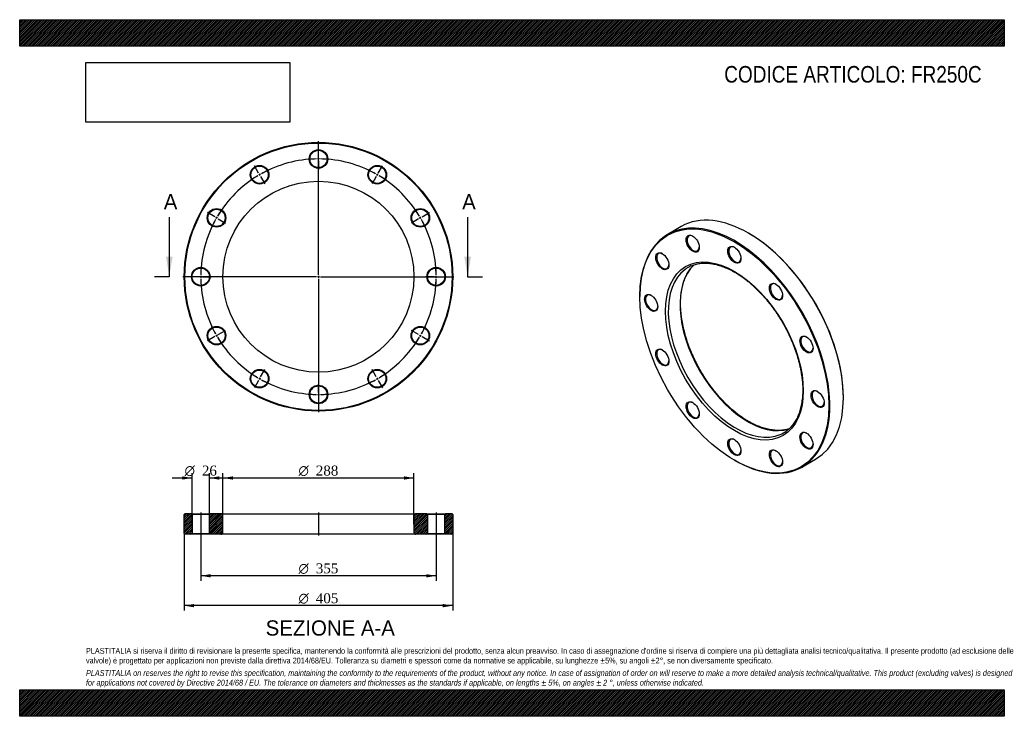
# Model space of a CAD drawing. Header units: millimetres. Extents: x 0 to 1485, y 0 to 1050.
import ezdxf
from ezdxf.enums import TextEntityAlignment as Align
from ezdxf.lldxf.tags import DXFTag

# ---------------------------------------------------------------- set-up
doc = ezdxf.new("R2010")
doc.units = ezdxf.units.MM
doc.header["$LTSCALE"] = 5
for name, color, linetype in [('Default', 7, 'Continuous'), ('DV2_Default', 7, 'Continuous'), ('DV3_Default', 7, 'Continuous'), ('FR250C', 7, 'Continuous')]:
    doc.layers.add(name, color=color, linetype=linetype)
doc.styles.add('SEACAD_Solid_Edge_ANSI', font='seans.ttf')
doc.styles.add('SEACAD_Solid_Edge_ANSI1_Symbols', font='semeca1.ttf')
doc.styles.add('SEACAD_Times_New_Roman', font='times.ttf')
tags = doc.linetypes.add('CENTER2', pattern=[28.575, 19.05, -3.175, 3.175, -3.175]).pattern_tags.tags
tags[10:11] = [DXFTag(74, 4), DXFTag(75, 0), DXFTag(340, '0'), DXFTag(46, 0.0), DXFTag(50, 0.0), DXFTag(44, 0.0), DXFTag(45, 0.0)]
tags[8:9] = [DXFTag(74, 4), DXFTag(75, 0), DXFTag(340, '0'), DXFTag(46, 0.0), DXFTag(50, 0.0), DXFTag(44, 0.0), DXFTag(45, 0.0)]
tags[6:7] = [DXFTag(74, 4), DXFTag(75, 0), DXFTag(340, '0'), DXFTag(46, 0.0), DXFTag(50, 0.0), DXFTag(44, 0.0), DXFTag(45, 0.0)]
tags[4:5] = [DXFTag(74, 4), DXFTag(75, 0), DXFTag(340, '0'), DXFTag(46, 0.0), DXFTag(50, 0.0), DXFTag(44, 0.0), DXFTag(45, 0.0)]
tags = doc.linetypes.add('HIDDEN2', pattern=[4.7625, 3.175, -1.5875]).pattern_tags.tags
tags[6:7] = [DXFTag(74, 4), DXFTag(75, 0), DXFTag(340, '0'), DXFTag(46, 0.0), DXFTag(50, 0.0), DXFTag(44, 0.0), DXFTag(45, 0.0)]
tags[4:5] = [DXFTag(74, 4), DXFTag(75, 0), DXFTag(340, '0'), DXFTag(46, 0.0), DXFTag(50, 0.0), DXFTag(44, 0.0), DXFTag(45, 0.0)]
picture_1 = doc.add_image_def('image1.jpg', size_in_pixel=(4302, 1260))

# ---------------------------------------------------------------- blocks, each defined once
blk = doc.blocks.new('SE')
at = {"layer": 'FR250C', "color": 7, "linetype": 'Continuous'}
for p, q in [((997.8, 738.3), (977.3, 726.4)), ((1099.8, 727.8), (1099.1, 728.2)), ((935.4, 633.7), (935.4, 632.9)), ((1242.3, 480.2), (1242.3, 481)), ((1077.9, 386.1), (1078.6, 385.7)), ((1179.8, 375.7), (1200.3, 387.5))]:
    blk.add_line(p, q, dxfattribs=at)
for centre, major_axis, start_param, end_param in [((1099.1, 562.9), (-101.3, 175.4), 3.141593, 6.283185), ((1078.6, 551.1), (101.3, -175.4), 0, 3.926991), ((1099.8, 563.3), (100.8, -174.5), 0.785398, 2.356194), ((1015.8, 712.8), (-6.5, 11.3), 0, 3.889233), ((1015.8, 712.8), (-6.5, 11.3), 5.535545, 6.283185), ((969.9, 686.3), (-6.5, 11.3), 5.535545, 6.283185), ((1078.6, 696), (-6.5, 11.3), 0, 3.889233), ((1078.6, 696), (-6.5, 11.3), 5.535545, 6.283185), ((969.9, 686.3), (-6.5, 11.3), 0, 3.889233), ((1080, 551.9), (-72, 124.7), 0.065482, 3.074245), ((1097.7, 562.1), (72, -124.7), 3.265529, 6.160764), ((1080, 551.9), (-72, 124.7), 0, 0.065482), ((1080, 551.9), (-72, 124.7), 6.224562, 6.283185), ((1141.3, 640.3), (-6.5, 11.3), 0, 3.889233), ((1141.3, 640.3), (-6.5, 11.3), 5.535545, 6.283185), ((953.1, 623.5), (-6.5, 11.3), 0, 3.889233), ((953.1, 623.5), (-6.5, 11.3), 5.535545, 6.283185), ((1187.3, 560.8), (-6.5, 11.3), 0, 3.889233), ((1187.3, 560.8), (-6.5, 11.3), 5.535545, 6.283185), ((969.9, 541.3), (-6.5, 11.3), 0, 3.889233), ((969.9, 541.3), (-6.5, 11.3), 5.535545, 6.283185), ((1204.1, 478.6), (-6.5, 11.3), 5.535545, 6.283185), ((1204.1, 478.6), (-6.5, 11.3), 0, 3.889233), ((1015.8, 461.8), (-6.5, 11.3), 0, 3.889233), ((1015.8, 461.8), (-6.5, 11.3), 5.535545, 6.283185), ((1078.6, 406.1), (-6.5, 11.3), 0, 3.889233), ((1078.6, 406.1), (-6.5, 11.3), 5.535545, 6.283185), ((1080, 551.9), (-72, 124.7), 3.074245, 3.202069), ((1187.3, 415.8), (-6.5, 11.3), 0, 3.889233), ((1187.3, 415.8), (-6.5, 11.3), 5.535545, 6.283185), ((1141.3, 389.3), (-6.5, 11.3), 5.535545, 6.283185), ((1141.3, 389.3), (-6.5, 11.3), 0, 3.889233), ((1078.6, 551.1), (101.3, -175.4), 5.497787, 6.283185)]:
    blk.add_ellipse(centre, major_axis=major_axis, ratio=0.57735, start_param=start_param, end_param=end_param, dxfattribs=at)
for centre, major_axis in [((1077.9, 550.6), (-100.8, 174.5)), ((1015.1, 712.4), (7, -12.1)), ((969.2, 685.9), (7, -12.1)), ((1077.9, 550.6), (73.5, -127.3)), ((1077.9, 695.6), (7, -12.1)), ((1140.6, 639.9), (7, -12.1)), ((952.4, 623.1), (7, -12.1)), ((1186.6, 560.4), (7, -12.1)), ((969.2, 540.9), (7, -12.1)), ((1203.4, 478.2), (7, -12.1)), ((1015.1, 461.4), (7, -12.1)), ((1077.9, 405.7), (7, -12.1)), ((1186.6, 415.4), (7, -12.1)), ((1140.6, 388.9), (7, -12.1))]:
    blk.add_ellipse(centre, major_axis=major_axis, ratio=0.57735, dxfattribs=at)
for points, knots in [([(1099.2, 444.6), (1098.4, 445.1), (1096.3, 446.3), (1092.7, 448.6), (1088.4, 451.5), (1084.2, 454.6), (1080, 457.8), (1075.8, 461.3), (1071.6, 464.9), (1067.5, 468.7), (1063.5, 472.7), (1059.5, 476.8), (1055.6, 481.1), (1051.7, 485.5), (1047.9, 490.1), (1044.3, 494.8), (1040.7, 499.6), (1037.2, 504.6), (1033.8, 509.6), (1030.6, 514.7), (1027.4, 519.9), (1024.4, 525.2), (1021.6, 530.6), (1018.8, 536), (1016.2, 541.5), (1013.8, 547), (1011.5, 552.5), (1009.3, 558), (1007.3, 563.6), (1005.5, 569.1), (1003.9, 574.7), (1002.4, 580.2), (1001, 585.7), (999.9, 591.1), (998.9, 596.5), (998.1, 601.8), (997.5, 607), (997.1, 612.2), (996.8, 617.3), (996.7, 622.2), (996.8, 627.1), (997.1, 631.8), (997.5, 636.4), (998.1, 640.9), (998.9, 645.3), (999.9, 649.5), (1001.1, 653.5), (1002.4, 657.4), (1003.8, 661.1), (1005.5, 664.6), (1007.3, 667.9), (1009.2, 671.1), (1011.3, 674), (1013.6, 676.8), (1015.6, 679), (1016.9, 680.3), (1017.4, 680.7)], [0, 0, 0, 0, 0.0095938, 0.0278594, 0.046129, 0.0644017, 0.0826781, 0.1009583, 0.1192426, 0.1375308, 0.155823, 0.1741189, 0.1924182, 0.2107207, 0.2290261, 0.247334, 0.2656441, 0.2839559, 0.3022692, 0.3205835, 0.3388985, 0.3572138, 0.3755289, 0.3938434, 0.412157, 0.4304691, 0.4487794, 0.4670876, 0.4853933, 0.5036961, 0.5219956, 0.5402915, 0.5585835, 0.5768713, 0.5951547, 0.6134334, 0.6317076, 0.649977, 0.6682421, 0.6865031, 0.7047607, 0.7230159, 0.74127, 0.7595241, 0.7777805, 0.7960419, 0.8143116, 0.832594, 0.850894, 0.8692173, 0.8875701, 0.9059589, 0.9243899, 0.9428683, 0.9613974, 0.9717414, 0.9717414, 0.9717414, 0.9717414]), ([(1012.2, 678.7), (1012.3, 678.8), (1013.4, 679.3), (1015.7, 680.2), (1019, 681.2), (1022.5, 682), (1026, 682.6), (1029.7, 683), (1033.4, 683.1), (1037.2, 683), (1041.1, 682.7), (1045, 682.1), (1049, 681.3), (1053.1, 680.3), (1057.2, 679), (1061.4, 677.5), (1065.6, 675.8), (1069.8, 673.9), (1074.1, 671.8), (1078.3, 669.4), (1082.6, 666.9), (1086.8, 664.1), (1091.1, 661.2), (1095.3, 658), (1099.5, 654.7), (1103.7, 651.1), (1107.8, 647.4), (1111.9, 643.5), (1115.9, 639.5), (1119.9, 635.3), (1123.8, 630.9), (1127.6, 626.5), (1131.3, 621.8), (1135, 617.1), (1138.5, 612.2), (1141.9, 607.2), (1145.3, 602.1), (1148.5, 597), (1151.6, 591.7), (1154.5, 586.4), (1157.3, 581), (1160, 575.6), (1162.5, 570.1), (1164.9, 564.6), (1167.2, 559.1), (1169.2, 553.5), (1171.2, 548), (1172.9, 542.4), (1174.5, 536.9), (1175.9, 531.4), (1177.2, 525.9), (1178.2, 520.5), (1179.1, 515.2), (1179.9, 509.9), (1180.4, 504.7), (1180.8, 499.6), (1181, 494.5), (1181, 489.6), (1180.8, 484.8), (1180.4, 480.1), (1179.9, 475.5), (1179.2, 471.1), (1178.3, 466.9), (1177.3, 462.7), (1176.1, 458.8), (1174.7, 455), (1173.2, 451.3), (1171.5, 447.9), (1169.6, 444.6), (1167.6, 441.6), (1165.4, 438.7), (1163.1, 436), (1160.6, 433.5), (1158.2, 431.4), (1156.8, 430.3), (1156, 429.8)], [0, 0, 0, 0, 0.001456, 0.015655, 0.029835, 0.043987, 0.058104, 0.072183, 0.086225, 0.100231, 0.114205, 0.128152, 0.142077, 0.155983, 0.169876, 0.183759, 0.197635, 0.211506, 0.225376, 0.239245, 0.253115, 0.266985, 0.280858, 0.294734, 0.308612, 0.322493, 0.336378, 0.350265, 0.364155, 0.378048, 0.391944, 0.405842, 0.419742, 0.433643, 0.447547, 0.461451, 0.475357, 0.489263, 0.503169, 0.517076, 0.530982, 0.544888, 0.558793, 0.572696, 0.586598, 0.600499, 0.614397, 0.628293, 0.642187, 0.656077, 0.669965, 0.683849, 0.69773, 0.711607, 0.725481, 0.739351, 0.753219, 0.767083, 0.780945, 0.794805, 0.808665, 0.822526, 0.836389, 0.850257, 0.864133, 0.87802, 0.891922, 0.905843, 0.91979, 0.933765, 0.947775, 0.961822, 0.975907, 0.990031, 1, 1, 1, 1]), ([(1160.3, 433.2), (1159.2, 432.9), (1157.1, 432.3), (1153.7, 431.6), (1150.1, 431.1), (1146.4, 430.9), (1142.7, 430.9), (1138.8, 431.1), (1134.9, 431.5), (1130.9, 432.2), (1126.9, 433.1), (1122.8, 434.2), (1118.7, 435.5), (1114.5, 437.1), (1110.3, 438.9), (1106.1, 440.9), (1102.3, 442.9), (1100.1, 444.1), (1099.2, 444.6)], [0.0927152, 0.0927152, 0.0927152, 0.0927152, 0.1469547, 0.2060971, 0.2650872, 0.3239179, 0.3825936, 0.4411266, 0.4995342, 0.5578361, 0.6160524, 0.6742016, 0.7323007, 0.7903642, 0.8484041, 0.9064305, 0.964451, 1, 1, 1, 1])]:
    blk.add_open_spline(points, degree=3, knots=knots, dxfattribs=at)
blk = doc.blocks.new('SE1')
at = {"layer": 'Default', "color": 7, "linetype": 'CENTER2'}
for start, end in [(90.9684, 119.0316), (60.9684, 89.0316), (120.9684, 149.0316), (30.9684, 59.0316), (150.9684, 179.0316), (0.9684, 29.0316), (180.9684, 209.0316), (330.9684, 359.0316), (210.9684, 239.0316), (300.9684, 329.0316), (240.9684, 269.0316), (270.9684, 299.0316)]:
    blk.add_arc((450.6, 662.6), 177.5, start, end, dxfattribs=at)
at = {"layer": 'DV2_Default', "color": 7, "linetype": 'CENTER2'}
for p, q in [((450.6, 665.6), (450.6, 866.8)), ((450.6, 843.1), (450.6, 855.8)), ((360.3, 818.9), (354, 829.9)), ((540.8, 818.9), (547.2, 829.9)), ((294.3, 752.8), (283.2, 759.2)), ((606.9, 752.8), (617.9, 759.2)), ((447.6, 662.6), (246.3, 662.6)), ((270.1, 662.6), (257.3, 662.6)), ((452.1, 662.6), (449.1, 662.6)), ((450.6, 664.1), (450.6, 661.1)), ((450.6, 659.6), (450.6, 458.3)), ((453.6, 662.6), (654.8, 662.6)), ((631.1, 662.6), (642.8, 662.6)), ((631.1, 662.6), (643.8, 662.6)), ((294.3, 572.3), (283.2, 566)), ((606.9, 572.3), (617.9, 566)), ((360.3, 506.3), (354, 495.2)), ((540.8, 506.3), (547.2, 495.2)), ((450.6, 482.1), (450.6, 469.3))]:
    blk.add_line(p, q, dxfattribs=at)
at = {"layer": 'DV2_Default', "color": 7, "linetype": 'HIDDEN2'}
for p, q in [((450.6, 838.6), (450.6, 841.6)), ((450.6, 837.1), (450.6, 824.3)), ((362.6, 815), (361.1, 817.6)), ((538.6, 815), (540.1, 817.6)), ((363.3, 813.7), (369.7, 802.7)), ((537.8, 813.7), (531.5, 802.7)), ((298.2, 750.6), (295.6, 752.1)), ((299.5, 749.8), (310.5, 743.5)), ((601.7, 749.8), (590.7, 743.5)), ((603, 750.6), (605.6, 752.1)), ((274.6, 662.6), (271.6, 662.6)), ((276.1, 662.6), (288.8, 662.6)), ((625.1, 662.6), (612.3, 662.6)), ((625.1, 662.6), (613.3, 662.6)), ((626.6, 662.6), (629.6, 662.6)), ((626.6, 662.6), (629.6, 662.6)), ((299.5, 575.3), (310.5, 581.7)), ((601.7, 575.3), (590.7, 581.7)), ((298.2, 574.6), (295.6, 573.1)), ((603, 574.6), (605.6, 573.1)), ((363.3, 511.5), (369.7, 522.5)), ((537.8, 511.5), (531.5, 522.5)), ((362.6, 510.2), (361.1, 507.6)), ((538.6, 510.2), (540.1, 507.6)), ((450.6, 488.1), (450.6, 500.8)), ((450.6, 486.6), (450.6, 483.6))]:
    blk.add_line(p, q, dxfattribs=at)
at = {"layer": 'DV2_Default', "color": 7, "linetype": 'CENTER2'}
for start, end in [(90.9684, 95.084), (89.5158, 90.4842), (84.916, 89.0316), (119.5158, 120.4842), (114.916, 119.0316), (60.9684, 65.084), (59.5158, 60.4842), (120.9684, 125.084), (54.916, 59.0316), (144.916, 149.0316), (30.9684, 35.084), (150.9684, 155.084), (149.5158, 150.4842), (29.5158, 30.4842), (24.916, 29.0316), (174.916, 179.0316), (0.9684, 5.084), (0.9684, 4.7612), (179.5158, 180.4842), (180.9684, 185.084), (354.916, 359.0316), (355.2388, 359.0316), (359.5158, 0.4842), (359.5158, 0.4842), (204.916, 209.0316), (330.9684, 335.084), (209.5158, 210.4842), (210.9684, 215.084), (324.916, 329.0316), (329.5158, 330.4842), (234.916, 239.0316), (239.5158, 240.4842), (240.9684, 245.084), (294.916, 299.0316), (299.5158, 300.4842), (300.9684, 305.084), (264.916, 269.0316), (269.5158, 270.4842), (270.9684, 275.084)]:
    blk.add_arc((450.6, 662.6), 177.5, start, end, dxfattribs=at)
at = {"layer": 'FR250C', "color": 7, "linetype": 'Continuous'}
for centre, radius in [((450.6, 662.6), 202.5), ((450.6, 662.6), 201.5), ((450.6, 840.1), 14), ((450.6, 840.1), 13), ((361.8, 816.3), 14), ((361.8, 816.3), 13), ((539.3, 816.3), 14), ((539.3, 816.3), 13), ((450.6, 662.6), 144), ((296.9, 751.3), 14), ((296.9, 751.3), 13), ((604.3, 751.3), 14), ((604.3, 751.3), 13), ((273.1, 662.6), 14), ((273.1, 662.6), 13), ((628.1, 662.6), 14), ((628.1, 662.6), 13), ((296.9, 573.8), 14), ((296.9, 573.8), 13), ((604.3, 573.8), 14), ((604.3, 573.8), 13), ((361.8, 508.9), 14), ((361.8, 508.9), 13), ((539.3, 508.9), 14), ((539.3, 508.9), 13), ((450.6, 485.1), 14), ((450.6, 485.1), 13)]:
    blk.add_circle(centre, radius, dxfattribs=at)
blk = doc.blocks.new('SE3')
at = {"color": 7, "linetype": 'Continuous', "style": 'SEACAD_Solid_Edge_ANSI'}
blk.add_text('A', height=23, dxfattribs=at).set_placement((217.3, 787.1), align=Align.TOP_LEFT)
blk = doc.blocks.new('SE4')
at = {"color": 7, "linetype": 'Continuous', "style": 'SEACAD_Solid_Edge_ANSI'}
blk.add_text('A', height=23, dxfattribs=at).set_placement((667.3, 787.1), align=Align.TOP_LEFT)
blk = doc.blocks.new('SEANNOT_GROUP')
at = {"linetype": 'Continuous'}
blk.add_hatch(color=7, dxfattribs=at).paths.add_polyline_path([(220.6, 692.6), (225.6, 662.6), (230.6, 692.6)])
at = {"color": 7, "linetype": 'Continuous'}
blk.add_lwpolyline([(225.6, 752.6), (225.6, 662.6)], dxfattribs=at)
blk = doc.blocks.new('SEANNOT_GROUP1')
at = {"linetype": 'Continuous'}
blk.add_hatch(color=7, dxfattribs=at).paths.add_polyline_path([(670.6, 692.6), (675.6, 662.6), (680.6, 692.6)])
at = {"color": 7, "linetype": 'Continuous'}
blk.add_lwpolyline([(675.6, 752.6), (675.6, 662.6)], dxfattribs=at)
blk = doc.blocks.new('SE2')
at = {"layer": 'Default', "color": 7, "linetype": 'CENTER2'}
for p, q in [((225.6, 662.6), (203.1, 662.6)), ((675.6, 662.6), (698.1, 662.6))]:
    blk.add_line(p, q, dxfattribs=at)
at = {"layer": 'Default'}
for name in ['SE3', 'SE4', 'SEANNOT_GROUP', 'SEANNOT_GROUP1']:
    blk.add_blockref(name, (0, 0), dxfattribs=at)
blk = doc.blocks.new('SE5')
at = {"layer": 'FR250C', "linetype": 'Continuous'}
h = blk.add_hatch(dxfattribs=at)
h.set_pattern_fill('LINE', scale=0.62992, angle=45, style=0)
h.paths.add_polyline_path([(259.1, 305.3), (249.1, 305.3), (248.1, 304.3), (248.1, 275.3), (249.1, 274.3), (259.1, 274.3), (260.1, 275.3), (260.1, 304.3)])
h = blk.add_hatch(dxfattribs=at)
h.set_pattern_fill('LINE', scale=0.62992, angle=45, style=0)
edge = h.paths.add_edge_path()
edge.add_line((287.1, 274.3), (303.6, 274.3))
edge.add_arc((303.6, 277.3), 3, 270, 360)
edge.add_line((306.6, 277.3), (306.6, 302.3))
edge.add_arc((303.6, 302.3), 3, 0, 90)
edge.add_line((303.6, 305.3), (287.1, 305.3))
edge.add_line((287.1, 305.3), (286.1, 304.3))
edge.add_line((286.1, 304.3), (286.1, 275.3))
edge.add_line((286.1, 275.3), (287.1, 274.3))
h = blk.add_hatch(dxfattribs=at)
h.set_pattern_fill('LINE', scale=0.62992, angle=45, style=0)
edge = h.paths.add_edge_path()
edge.add_line((615.1, 275.3), (615.1, 304.3))
edge.add_line((615.1, 304.3), (614.1, 305.3))
edge.add_line((614.1, 305.3), (597.6, 305.3))
edge.add_arc((597.6, 302.3), 3, 90, 180)
edge.add_line((594.6, 302.3), (594.6, 277.3))
edge.add_arc((597.6, 277.3), 3, 180, 270)
edge.add_line((597.6, 274.3), (614.1, 274.3))
edge.add_line((614.1, 274.3), (615.1, 275.3))
h = blk.add_hatch(dxfattribs=at)
h.set_pattern_fill('LINE', scale=0.62992, angle=45, style=0)
h.paths.add_polyline_path([(641.1, 304.3), (641.1, 275.3), (642.1, 274.3), (652.1, 274.3), (653.1, 275.3), (653.1, 304.3), (652.1, 305.3), (642.1, 305.3)])
at = {"layer": 'DV3_Default', "color": 7, "linetype": 'CENTER2'}
for p, q in [((273.1, 307.1), (273.1, 272.6)), ((450.6, 307.1), (450.6, 272.6)), ((628.1, 307.1), (628.1, 272.6))]:
    blk.add_line(p, q, dxfattribs=at)
at = {"layer": 'FR250C', "color": 7, "linetype": 'Continuous'}
for p, q in [((249.1, 305.3), (248.1, 304.3)), ((248.1, 275.3), (248.1, 304.3)), ((259.1, 305.3), (249.1, 305.3)), ((259.1, 305.3), (287.1, 305.3)), ((259.1, 305.3), (260.1, 304.3)), ((286.1, 304.3), (260.1, 304.3)), ((260.1, 304.3), (260.1, 275.3)), ((286.1, 304.3), (287.1, 305.3)), ((286.1, 275.3), (286.1, 304.3)), ((303.6, 305.3), (287.1, 305.3)), ((303.6, 305.3), (597.6, 305.3)), ((306.6, 277.3), (306.6, 302.3)), ((594.6, 302.3), (594.6, 277.3)), ((614.1, 305.3), (597.6, 305.3)), ((614.1, 305.3), (642.1, 305.3)), ((614.1, 305.3), (615.1, 304.3)), ((641.1, 304.3), (615.1, 304.3)), ((615.1, 304.3), (615.1, 275.3)), ((641.1, 304.3), (642.1, 305.3)), ((641.1, 275.3), (641.1, 304.3)), ((652.1, 305.3), (642.1, 305.3)), ((653.1, 304.3), (652.1, 305.3)), ((653.1, 304.3), (653.1, 275.3)), ((248.1, 275.3), (249.1, 274.3)), ((259.1, 274.3), (249.1, 274.3)), ((260.1, 275.3), (259.1, 274.3)), ((287.1, 274.3), (259.1, 274.3)), ((260.1, 275.3), (286.1, 275.3)), ((287.1, 274.3), (286.1, 275.3)), ((303.6, 274.3), (287.1, 274.3)), ((597.6, 274.3), (303.6, 274.3)), ((614.1, 274.3), (597.6, 274.3)), ((615.1, 275.3), (614.1, 274.3)), ((642.1, 274.3), (614.1, 274.3)), ((615.1, 275.3), (641.1, 275.3)), ((642.1, 274.3), (641.1, 275.3)), ((652.1, 274.3), (642.1, 274.3)), ((652.1, 274.3), (653.1, 275.3))]:
    blk.add_line(p, q, dxfattribs=at)
for centre, start, end in [((303.6, 302.3), 0, 90), ((597.6, 302.3), 90, 180), ((303.6, 277.3), 270, 0), ((597.6, 277.3), 180, 270)]:
    blk.add_arc(centre, 3, start, end, dxfattribs=at)
blk = doc.blocks.new('GDimGGroup')
at = {"layer": 'Default', "linetype": 'Continuous'}
for points in [[(288.1, 209.3), (288.1, 214.3), (273.1, 211.8)], [(613.1, 209.3), (628.1, 211.8), (613.1, 214.3)]]:
    blk.add_hatch(color=7, dxfattribs=at).paths.add_polyline_path(points)
at = {"layer": 'Default', "color": 7, "linetype": 'Continuous'}
for p, q in [((273.1, 274.3), (273.1, 204.3)), ((628.1, 274.3), (628.1, 204.3)), ((628.1, 211.8), (273.1, 211.8))]:
    blk.add_line(p, q, dxfattribs=at)
for s, style, p in [('O', 'SEACAD_Solid_Edge_ANSI1_Symbols', (420.5, 230.5)), ('355', 'SEACAD_Times_New_Roman', (446.6, 230.5))]:
    blk.add_text(s, height=15, dxfattribs=dict(at, style=style)).set_placement(p, align=Align.TOP_LEFT)
blk = doc.blocks.new('GDimGGroup1')
at = {"layer": 'Default', "linetype": 'Continuous'}
for points in [[(263.1, 164.3), (263.1, 169.3), (248.1, 166.8)], [(638.1, 164.3), (653.1, 166.8), (638.1, 169.3)]]:
    blk.add_hatch(color=7, dxfattribs=at).paths.add_polyline_path(points)
at = {"layer": 'Default', "color": 7, "linetype": 'Continuous'}
for p, q in [((248.1, 275.3), (248.1, 159.3)), ((653.1, 275.3), (653.1, 159.3)), ((653.1, 166.8), (248.1, 166.8))]:
    blk.add_line(p, q, dxfattribs=at)
for s, style, p in [('O', 'SEACAD_Solid_Edge_ANSI1_Symbols', (420.5, 185.5)), ('405', 'SEACAD_Times_New_Roman', (446.6, 185.5))]:
    blk.add_text(s, height=15, dxfattribs=dict(at, style=style)).set_placement(p, align=Align.TOP_LEFT)
blk = doc.blocks.new('GDimGGroup2')
at = {"layer": 'Default', "linetype": 'Continuous'}
for points in [[(321.6, 361.7), (306.6, 359.2), (321.6, 356.7)], [(579.6, 361.7), (579.6, 356.7), (594.6, 359.2)]]:
    blk.add_hatch(color=7, dxfattribs=at).paths.add_polyline_path(points)
at = {"layer": 'Default', "color": 7, "linetype": 'Continuous'}
for p, q in [((306.6, 289.8), (306.6, 366.7)), ((306.6, 359.2), (594.6, 359.2)), ((594.6, 289.8), (594.6, 366.7))]:
    blk.add_line(p, q, dxfattribs=at)
for s, style, p in [('O', 'SEACAD_Solid_Edge_ANSI1_Symbols', (420.5, 377.9)), ('288', 'SEACAD_Times_New_Roman', (446.6, 377.9))]:
    blk.add_text(s, height=15, dxfattribs=dict(at, style=style)).set_placement(p, align=Align.TOP_LEFT)
blk = doc.blocks.new('GDimGGroup3')
at = {"layer": 'Default', "linetype": 'Continuous'}
for points in [[(245.1, 361.7), (245.1, 356.7), (260.1, 359.2)], [(301.1, 361.7), (286.1, 359.2), (301.1, 356.7)]]:
    blk.add_hatch(color=7, dxfattribs=at).paths.add_polyline_path(points)
at = {"layer": 'Default', "color": 7, "linetype": 'Continuous'}
for p, q in [((230.1, 359.2), (260.1, 359.2)), ((260.1, 289.8), (260.1, 366.7)), ((286.1, 289.8), (286.1, 366.7)), ((286.1, 359.2), (316.1, 359.2))]:
    blk.add_line(p, q, dxfattribs=at)
for s, style, p in [('O', 'SEACAD_Solid_Edge_ANSI1_Symbols', (248.7, 377.9)), ('26', 'SEACAD_Times_New_Roman', (274.8, 377.9))]:
    blk.add_text(s, height=15, dxfattribs=dict(at, style=style)).set_placement(p, align=Align.TOP_LEFT)

msp = doc.modelspace()

# ---------------------------------------------------------------- hatches: boundary and pattern name
at = {"layer": 'Default', "linetype": 'Continuous'}
h = msp.add_hatch(dxfattribs=at)
h.set_pattern_fill('LINE', scale=0.629921, angle=45, style=0)
h.paths.add_polyline_path([(1485, 1010), (1485, 1050), (0, 1050), (0, 1010)])
for points in [[(1485, 1010), (1485, 1050), (0, 1050), (0, 1010)], [(1485, 0), (1485, 40), (0, 40), (0, 0)]]:
    msp.add_hatch(color=7, dxfattribs=at).paths.add_polyline_path(points)
h = msp.add_hatch(dxfattribs=at)
h.set_pattern_fill('LINE', scale=0.629921, angle=45, style=0)
h.paths.add_polyline_path([(1485, 0), (1485, 40), (0, 40), (0, 0)])

# ---------------------------------------------------------------- linework, layer by layer
at = {"layer": 'Default', "color": 7, "linetype": 'Continuous'}
for p, q in [((0, 1050), (1485, 1050)), ((0, 1010), (0, 1050)), ((1485, 1050), (1485, 1010)), ((1485, 1010), (0, 1010)), ((0, 40), (1485, 40)), ((0, 0), (0, 40)), ((1485, 40), (1485, 0)), ((1485, 0), (0, 0))]:
    msp.add_line(p, q, dxfattribs=at)

# ---------------------------------------------------------------- block references
at = {"layer": 'Default'}
for name in ['SE1', 'SE2', 'SE', 'GDimGGroup3', 'GDimGGroup2', 'SE5', 'GDimGGroup1', 'GDimGGroup']:
    msp.add_blockref(name, (0, 0), dxfattribs=at)

# ---------------------------------------------------------------- texts
at = {"layer": 'Default', "color": 7, "linetype": 'Continuous', "style": 'SEACAD_Solid_Edge_ANSI'}
msp.add_text('SEZIONE A-A', height=23, dxfattribs=at).set_placement((371, 144.6), align=Align.TOP_LEFT)
at = {"layer": 'Default', "attachment_point": 1}
for s, insert, char_height, width in [('{\\fArial Narrow|b0||i0||c0|p34;\\C7;\\H25.;\\W1.;CODICE ARTICOLO: FR250C}', (1062.6, 980.2), 25, 396.498), ("{\\fArial Narrow|b0||i0||c0|p34;\\C7;\\H8.75;\\W1.;PLASTITALIA si riserva il diritto di revisionare la presente specifica, mantenendo la conformità alle prescrizioni del prodotto, senza alcun preavviso. In caso di assegnazione d'ordine si riserva di compiere una più dettagliata analisi tecnico/qualitativa. Il presente prodotto (ad esclusione delle \\P}{\\fArial Narrow|b0||i0||c0|p34;\\C7;\\H8.75;\\W1.;valvole) è progettato per applicazioni non previste dalla direttiva 2014/68/EU. Tolleranza su diametri e spessori come da normative se applicabile, su lunghezze ±5%, su angoli ±2°, se non diversamente specificato.\\P}{\\fArial Narrow|b0||i0||c0|p34;\\C7;\\H2.5;\\W1.;   \\P}{\\fArial Narrow|b0||i1||c0|p34;\\C7;\\H8.75;\\W1.;PLASTITALIA on reserves the right to revise this specification, maintaining the conformity to the requirements of the product, without any notice. In case of assignation of order on will reserve to make a more detailed analysis technical/qualitative. This product (excluding valves) is designed \\P}{\\fArial Narrow|b0||i1||c0|p34;\\C7;\\H8.75;\\W1.;for applications not covered by Directive 2014/68 / EU. The tolerance on diameters and thicknesses as the standards if applicable, on lengths ± 5%, on angles ± 2 °, unless otherwise indicated.\\P}", (100, 103), 8.75, 1285)]:
    msp.add_mtext(s, dxfattribs=dict(at, insert=insert, char_height=char_height, width=width))

# ---------------------------------------------------------------- pictures from other files: only their frames are drawn
image = msp.add_image(picture_1, insert=(100, 895.5), size_in_units=(307.3, 90))
image.dxf.flags = 7

doc.saveas('drawing.dxf')
